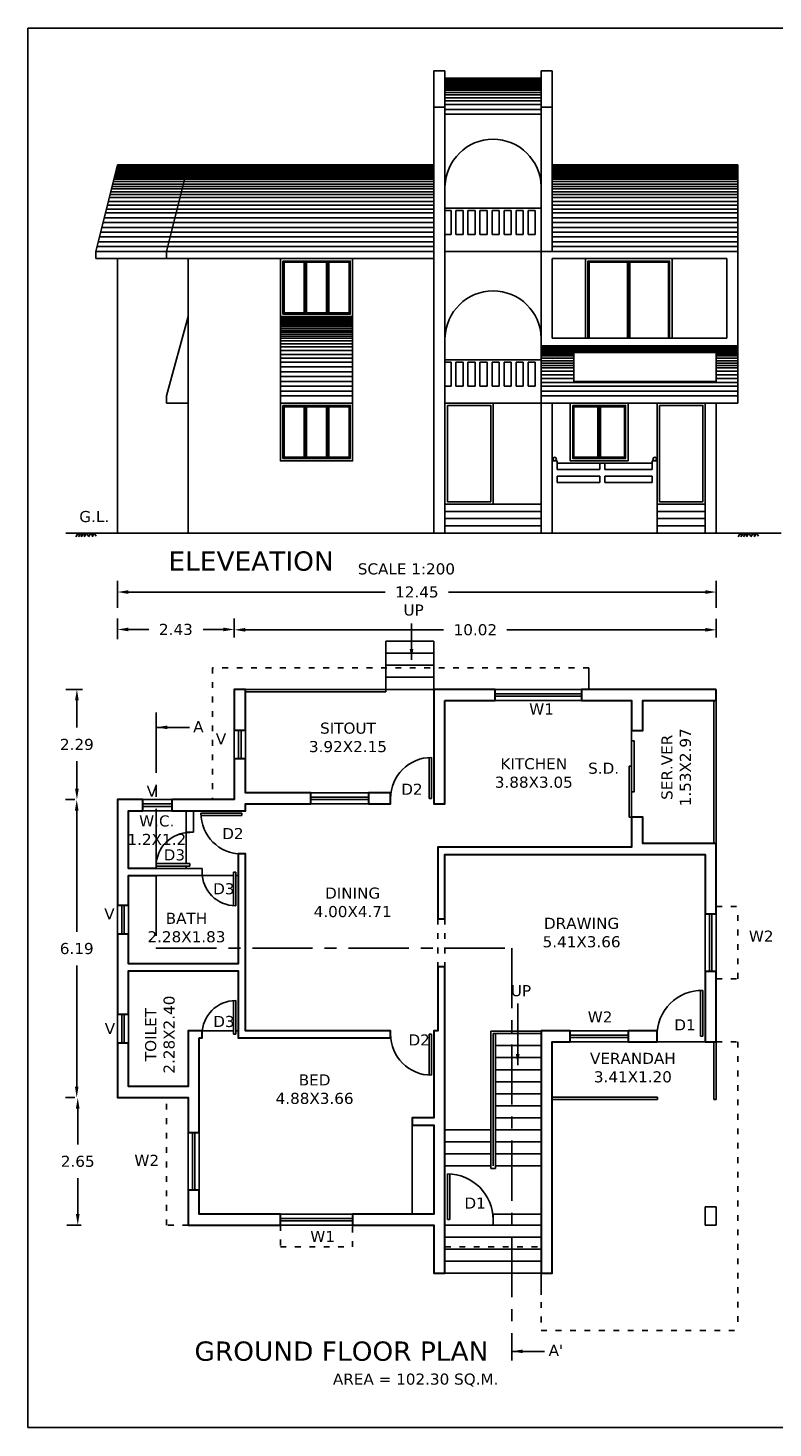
# Model space of a CAD drawing. Header units: metres. Extents: x 222 to 552, y 416 to 3628.
# Tile 1 of 5: x 496 to 512, y 416 to 445. Entities that reach past the tile are written whole.
import ezdxf

# ---------------------------------------------------------------- set-up
doc = ezdxf.new("R2010")
doc.units = ezdxf.units.M
doc.header["$MEASUREMENT"] = 0
doc.linetypes.add('ACAD_ISO03W100', pattern=[30, 12, -18])
doc.linetypes.add('CENTER', pattern=[2, 1.25, -0.25, 0.25, -0.25])
doc.styles.get("Standard").update_dxf_attribs({"font": 'verdana.ttf', "height": 0.23})
doc.dimstyles.get("Standard").update_dxf_attribs({"dimtxt": 0.23, "dimasz": 0.23, "dimexe": 0.23, "dimexo": 0.23, "dimgap": 0.23, "dimtad": 0, "dimtih": 1, "dimtoh": 1, "dimzin": 0, "dimdsep": 46, "dimtxsty": 'Standard', "dimcen": 0.23, "dimadec": 0, "dimazin": 0, "dimtfac": 1, "dimtofl": 0, "dimtmove": 0, "dimatfit": 3, "dimfxl": 0.18, "dimtolj": 1, "dimtzin": 0, "dimarcsym": 0})

# ---------------------------------------------------------------- blocks, each defined once
blk = doc.blocks.new('*D48')
at = {"color": 0, "lineweight": -2, "transparency": 16777216}
for p, q in [((500.527, 432.031), (500.527, 432.419)), ((500.757, 432.189), (504.878, 432.189)), ((510.317, 432.189), (506.195, 432.189)), ((510.547, 432.031), (510.547, 432.419))]:
    blk.add_line(p, q, dxfattribs=at)
at = {"color": 0, "transparency": 16777216}
for points in [[(500.757, 432.228), (500.757, 432.151), (500.527, 432.189)], [(510.317, 432.228), (510.317, 432.151), (510.547, 432.189)]]:
    blk.add_solid(points, dxfattribs=at)
at = {"layer": 'Defpoints', "color": 0, "transparency": 16777216}
for p in [(500.527, 432.189), (500.527, 431.801), (510.547, 431.801)]:
    blk.add_point(p, dxfattribs=at)
at = {"color": 0, "transparency": 16777216, "insert": (505.537, 432.189), "char_height": 0.23, "attachment_point": 5}
blk.add_mtext('\\A1;10.02', dxfattribs=at)
blk = doc.blocks.new('*D49')
at = {"color": 0, "lineweight": -2, "transparency": 16777216}
for p, q in [((498.097, 431.992), (498.097, 432.426)), ((498.327, 432.196), (498.747, 432.196)), ((500.297, 432.196), (499.876, 432.196)), ((500.527, 432.031), (500.527, 432.426))]:
    blk.add_line(p, q, dxfattribs=at)
at = {"color": 0, "transparency": 16777216}
for points in [[(498.327, 432.235), (498.327, 432.158), (498.097, 432.196)], [(500.297, 432.235), (500.297, 432.158), (500.527, 432.196)]]:
    blk.add_solid(points, dxfattribs=at)
at = {"layer": 'Defpoints', "color": 0, "transparency": 16777216}
for p in [(498.097, 432.196), (498.097, 431.762), (500.527, 431.801)]:
    blk.add_point(p, dxfattribs=at)
at = {"color": 0, "transparency": 16777216, "insert": (499.312, 432.196), "char_height": 0.23, "attachment_point": 5}
blk.add_mtext('\\A1;2.43', dxfattribs=at)
blk = doc.blocks.new('*D50')
at = {"color": 0, "lineweight": -2, "transparency": 16777216}
for p, q in [((497.368, 430.952), (497.024, 430.952)), ((497.254, 430.722), (497.254, 430.157)), ((497.254, 428.892), (497.254, 429.458)), ((497.214, 428.662), (497.024, 428.662))]:
    blk.add_line(p, q, dxfattribs=at)
at = {"color": 0, "transparency": 16777216}
for points in [[(497.216, 430.722), (497.293, 430.722), (497.254, 430.952)], [(497.216, 428.892), (497.293, 428.892), (497.254, 428.662)]]:
    blk.add_solid(points, dxfattribs=at)
at = {"layer": 'Defpoints', "color": 0, "transparency": 16777216}
for p in [(497.598, 430.952), (497.254, 428.662), (497.444, 428.662)]:
    blk.add_point(p, dxfattribs=at)
at = {"color": 0, "transparency": 16777216, "insert": (497.254, 429.807), "char_height": 0.23, "attachment_point": 5}
blk.add_mtext('\\A1;2.29', dxfattribs=at)
blk = doc.blocks.new('*D51')
at = {"color": 0, "lineweight": -2, "transparency": 16777216}
for p, q in [((497.214, 428.662), (497.021, 428.662)), ((497.251, 428.432), (497.251, 425.917)), ((497.251, 422.702), (497.251, 425.218)), ((497.214, 422.472), (497.021, 422.472))]:
    blk.add_line(p, q, dxfattribs=at)
at = {"color": 0, "transparency": 16777216}
for points in [[(497.213, 428.432), (497.289, 428.432), (497.251, 428.662)], [(497.213, 422.702), (497.289, 422.702), (497.251, 422.472)]]:
    blk.add_solid(points, dxfattribs=at)
at = {"layer": 'Defpoints', "color": 0, "transparency": 16777216}
for p in [(497.444, 428.662), (497.251, 422.472), (497.444, 422.472)]:
    blk.add_point(p, dxfattribs=at)
at = {"color": 0, "transparency": 16777216, "insert": (497.251, 425.567), "char_height": 0.23, "attachment_point": 5}
blk.add_mtext('\\A1;6.19', dxfattribs=at)
blk = doc.blocks.new('*D52')
at = {"color": 0, "lineweight": -2, "transparency": 16777216}
for p, q in [((497.214, 422.472), (497.042, 422.472)), ((497.272, 422.242), (497.272, 421.497)), ((497.272, 420.052), (497.272, 420.798)), ((497.342, 419.822), (497.042, 419.822))]:
    blk.add_line(p, q, dxfattribs=at)
at = {"color": 0, "transparency": 16777216}
for points in [[(497.234, 422.242), (497.31, 422.242), (497.272, 422.472)], [(497.234, 420.052), (497.31, 420.052), (497.272, 419.822)]]:
    blk.add_solid(points, dxfattribs=at)
at = {"layer": 'Defpoints', "color": 0, "transparency": 16777216}
for p in [(497.444, 422.472), (497.272, 419.822), (497.572, 419.822)]:
    blk.add_point(p, dxfattribs=at)
at = {"color": 0, "transparency": 16777216, "insert": (497.272, 421.147), "char_height": 0.23, "attachment_point": 5}
blk.add_mtext('\\A1;2.65', dxfattribs=at)
blk = doc.blocks.new('*D60')
at = {"color": 0, "lineweight": -2, "transparency": 16777216}
for p, q in [((498.097, 432.644), (498.097, 433.204)), ((510.547, 432.644), (510.547, 433.204)), ((498.327, 432.974), (503.664, 432.974)), ((510.317, 432.974), (504.979, 432.974))]:
    blk.add_line(p, q, dxfattribs=at)
at = {"color": 0, "transparency": 16777216}
for points in [[(498.327, 433.012), (498.327, 432.935), (498.097, 432.974)], [(510.317, 433.012), (510.317, 432.935), (510.547, 432.974)]]:
    blk.add_solid(points, dxfattribs=at)
at = {"layer": 'Defpoints', "color": 0, "transparency": 16777216}
for p in [(498.097, 432.974), (498.097, 432.414), (510.547, 432.414)]:
    blk.add_point(p, dxfattribs=at)
at = {"color": 0, "transparency": 16777216, "insert": (504.322, 432.974), "char_height": 0.23, "attachment_point": 5}
blk.add_mtext('\\A1;12.45', dxfattribs=at)

msp = doc.modelspace()

# ---------------------------------------------------------------- linework, layer by layer
for p, q in [((504.6765, 434.1991), (504.6765, 443.7991)), ((504.6765, 443.7991), (504.9065, 443.7991)), ((504.9065, 443.7991), (504.9065, 434.1991)), ((506.9065, 434.1991), (506.9065, 443.7991)), ((506.9065, 443.7991), (507.1365, 443.7991)), ((507.1365, 443.7991), (507.1365, 440.0491)), ((504.9065, 443.6491), (506.9065, 443.6491)), ((504.9065, 443.6391), (506.9065, 443.6391)), ((504.9065, 443.6291), (506.9065, 443.6291)), ((504.9065, 443.6191), (506.9065, 443.6191)), ((504.9065, 443.6091), (506.9065, 443.6091)), ((504.9065, 443.5991), (506.9065, 443.5991)), ((504.9065, 443.5891), (506.9065, 443.5891)), ((504.9065, 443.5691), (506.9065, 443.5691)), ((504.9065, 443.5491), (506.9065, 443.5491)), ((504.9065, 443.5291), (506.9065, 443.5291)), ((504.9065, 443.5091), (506.9065, 443.5091)), ((504.9065, 443.4891), (506.9065, 443.4891)), ((504.9065, 443.4591), (506.9065, 443.4591)), ((504.9065, 443.4291), (506.9065, 443.4291)), ((504.9065, 443.3991), (506.9065, 443.3991)), ((504.9065, 443.3491), (506.9065, 443.3491)), ((504.9065, 443.2991), (506.9065, 443.2991)), ((504.9065, 443.2391), (506.9065, 443.2391)), ((504.6765, 443.0491), (504.9065, 443.0491)), ((504.9065, 443.1791), (506.9065, 443.1791)), ((504.9065, 443.0991), (506.9065, 443.0991)), ((504.9065, 442.9991), (506.9065, 442.9991)), ((506.9065, 443.0491), (507.1365, 443.0491)), ((504.9065, 442.8991), (506.9065, 442.8991)), ((498.0965, 441.8491), (497.6465, 440.0491)), ((504.6765, 441.7491), (498.0715, 441.7491)), ((504.6765, 441.7691), (498.0765, 441.7691)), ((504.6765, 441.7891), (498.0815, 441.7891)), ((504.6765, 441.8091), (498.0865, 441.8091)), ((504.6765, 441.8291), (498.0915, 441.8291)), ((498.0965, 441.8491), (504.6765, 441.8491)), ((499.5665, 441.8491), (499.1165, 440.0491)), ((507.1365, 441.8491), (510.9965, 441.8491)), ((510.9965, 441.8291), (507.1365, 441.8291)), ((510.9965, 441.8091), (507.1365, 441.8091)), ((510.9965, 441.7891), (507.1365, 441.7891)), ((510.9965, 441.7691), (507.1365, 441.7691)), ((510.9965, 441.7491), (507.1365, 441.7491)), ((510.9965, 436.8991), (510.9965, 441.8491)), ((504.6765, 441.4991), (498.009, 441.4991)), ((504.6765, 441.5491), (498.0215, 441.5491)), ((504.6765, 441.5791), (498.029, 441.5791)), ((504.6765, 441.6091), (498.0365, 441.6091)), ((504.6765, 441.6391), (498.044, 441.6391)), ((504.6765, 441.6691), (498.0515, 441.6691)), ((504.6765, 441.6991), (498.059, 441.6991)), ((504.6765, 441.7291), (498.0665, 441.7291)), ((510.9965, 441.7291), (507.1365, 441.7291)), ((510.9965, 441.6991), (507.1365, 441.6991)), ((510.9965, 441.6691), (507.1365, 441.6691)), ((510.9965, 441.6391), (507.1365, 441.6391)), ((510.9965, 441.6091), (507.1365, 441.6091)), ((510.9965, 441.5791), (507.1365, 441.5791)), ((510.9965, 441.5491), (507.1365, 441.5491)), ((510.9965, 441.4991), (507.1365, 441.4991)), ((504.6765, 441.1691), (497.9265, 441.1691)), ((504.6765, 441.2291), (497.9415, 441.2291)), ((504.6765, 441.2891), (497.9565, 441.2891)), ((504.6765, 441.3491), (497.9715, 441.3491)), ((504.6765, 441.3991), (497.984, 441.3991)), ((504.6765, 441.4491), (497.9965, 441.4491)), ((510.9965, 441.4491), (507.1365, 441.4491)), ((510.9965, 441.3991), (507.1365, 441.3991)), ((510.9965, 441.3491), (507.1365, 441.3491)), ((510.9965, 441.2891), (507.1365, 441.2891)), ((510.9965, 441.2291), (507.1365, 441.2291)), ((510.9965, 441.1691), (507.1365, 441.1691)), ((504.6765, 440.9291), (497.8665, 440.9291)), ((504.6765, 441.0091), (497.8865, 441.0091)), ((504.6765, 441.0891), (497.9065, 441.0891)), ((504.9065, 440.9491), (506.9065, 440.9491)), ((505.0338, 440.8991), (505.0338, 440.3991)), ((505.1338, 440.8991), (505.2838, 440.8991)), ((505.1338, 440.8991), (505.1338, 440.3991)), ((505.2838, 440.8991), (505.2838, 440.3991)), ((505.3838, 440.8991), (505.5338, 440.8991)), ((505.3838, 440.8991), (505.3838, 440.3991)), ((505.5338, 440.8991), (505.5338, 440.3991)), ((505.6338, 440.8991), (505.7838, 440.8991)), ((505.6338, 440.8991), (505.6338, 440.3991)), ((505.7838, 440.8991), (505.7838, 440.3991)), ((505.8838, 440.8991), (506.0338, 440.8991)), ((505.8838, 440.8991), (505.8838, 440.3991)), ((506.0338, 440.8991), (506.0338, 440.3991)), ((506.1338, 440.8991), (506.2838, 440.8991)), ((506.1338, 440.8991), (506.1338, 440.3991)), ((506.2838, 440.8991), (506.2838, 440.3991)), ((506.3838, 440.8991), (506.5338, 440.8991)), ((506.3838, 440.8991), (506.3838, 440.3991)), ((506.5338, 440.8991), (506.5338, 440.3991)), ((506.6338, 440.8991), (506.7838, 440.8991)), ((506.6338, 440.8991), (506.6338, 440.3991)), ((510.9965, 441.0891), (507.1365, 441.0891)), ((510.9965, 441.0091), (507.1365, 441.0091)), ((510.9965, 440.9291), (507.1365, 440.9291)), ((504.6765, 440.6491), (497.7965, 440.6491)), ((504.6765, 440.7491), (497.8215, 440.7491)), ((504.6765, 440.8491), (497.8465, 440.8491)), ((510.9965, 440.8491), (507.1365, 440.8491)), ((510.9965, 440.7491), (507.1365, 440.7491)), ((510.9965, 440.6491), (507.1365, 440.6491)), ((504.6765, 440.3491), (497.7215, 440.3491)), ((504.6765, 440.4491), (497.7465, 440.4491)), ((504.6765, 440.5491), (497.7715, 440.5491)), ((505.2838, 440.3991), (505.1338, 440.3991)), ((505.5338, 440.3991), (505.3838, 440.3991)), ((505.7838, 440.3991), (505.6338, 440.3991)), ((506.0338, 440.3991), (505.8838, 440.3991)), ((506.2838, 440.3991), (506.1338, 440.3991)), ((506.5338, 440.3991), (506.3838, 440.3991)), ((506.7838, 440.3991), (506.6338, 440.3991)), ((510.9965, 440.5491), (507.1365, 440.5491)), ((510.9965, 440.4491), (507.1365, 440.4491)), ((510.9965, 440.3491), (507.1365, 440.3491)), ((498.0965, 440.0491), (497.6465, 440.0491)), ((497.6465, 439.8991), (497.6465, 440.0491)), ((504.6765, 440.1491), (497.6715, 440.1491)), ((504.6765, 440.2491), (497.6965, 440.2491)), ((498.0965, 440.0491), (499.1165, 440.0491)), ((504.6765, 440.0491), (498.0965, 440.0491)), ((499.1165, 440.0491), (499.1165, 439.8991)), ((504.6765, 440.0491), (499.1165, 440.0491)), ((506.9065, 440.0491), (504.9065, 440.0491)), ((507.1365, 440.0491), (506.9065, 440.0491)), ((510.9965, 440.2491), (507.1365, 440.2491)), ((510.9965, 440.1491), (507.1365, 440.1491)), ((510.9965, 440.0491), (507.1365, 440.0491)), ((510.9965, 440.0491), (507.1365, 440.0491)), ((498.0965, 439.8991), (497.6465, 439.8991)), ((498.0965, 439.8991), (498.0965, 437.7991)), ((498.0965, 439.8991), (499.1165, 439.8991)), ((504.6765, 439.8991), (498.0965, 439.8991)), ((499.5665, 439.8991), (499.5665, 437.7991)), ((501.4865, 439.8991), (501.4865, 435.6991)), ((502.9865, 439.8991), (502.9865, 435.6991)), ((510.7665, 439.8991), (507.1365, 439.8991)), ((507.1365, 439.8991), (507.1365, 438.2491)), ((510.7665, 438.2491), (510.7665, 439.8991)), ((499.5665, 438.6991), (499.1165, 437.0491)), ((501.4865, 438.6791), (502.9865, 438.6791)), ((501.4865, 438.6591), (502.9865, 438.6591)), ((501.4865, 438.6391), (502.9865, 438.6391)), ((501.4865, 438.6191), (502.9865, 438.6191)), ((501.4865, 438.5991), (502.9865, 438.5991)), ((501.4865, 438.5791), (502.9865, 438.5791)), ((501.4865, 438.5491), (502.9865, 438.5491)), ((501.4865, 438.5191), (502.9865, 438.5191)), ((501.4865, 438.4891), (502.9865, 438.4891)), ((501.4865, 438.4491), (502.9865, 438.4491)), ((501.4865, 438.4091), (502.9865, 438.4091)), ((501.4865, 438.3691), (502.9865, 438.3691)), ((501.4865, 438.3291), (502.9865, 438.3291)), ((501.4865, 438.2891), (502.9865, 438.2891)), ((501.4865, 438.2491), (502.9865, 438.2491)), ((501.4865, 438.1891), (502.9865, 438.1891)), ((501.4865, 438.1291), (502.9865, 438.1291)), ((501.4865, 438.0691), (502.9865, 438.0691)), ((501.4865, 437.9891), (502.9865, 437.9891)), ((510.9965, 438.0891), (506.9065, 438.0891)), ((510.9965, 438.0891), (506.9065, 438.0891)), ((510.9965, 438.0891), (506.9065, 438.0891)), ((510.9965, 438.0891), (506.9065, 438.0891)), ((510.9965, 438.0591), (506.9065, 438.0591)), ((510.9965, 438.0391), (506.9065, 438.0391)), ((510.9965, 438.0191), (506.9065, 438.0191)), ((510.9965, 437.9991), (506.9065, 437.9991)), ((510.9965, 437.9691), (506.9065, 437.9691)), ((507.1365, 438.2491), (510.7665, 438.2491)), ((498.0965, 437.7991), (498.0965, 434.1991)), ((499.5665, 437.7991), (499.5665, 434.1991)), ((501.4865, 437.9091), (502.9865, 437.9091)), ((501.4865, 437.8291), (502.9865, 437.8291)), ((501.4865, 437.7491), (502.9865, 437.7491)), ((504.9065, 437.7991), (504.9065, 437.7991)), ((504.9065, 436.8991), (504.9065, 437.7991)), ((504.9065, 437.7991), (506.9065, 437.7991)), ((504.9065, 437.6991), (504.9065, 437.2491)), ((505.0338, 437.7491), (505.0338, 437.2491)), ((505.1338, 437.7491), (505.2838, 437.7491)), ((505.1338, 437.7491), (505.1338, 437.2491)), ((505.2838, 437.7491), (505.2838, 437.2491)), ((505.3838, 437.7491), (505.3838, 437.2491)), ((505.3838, 437.7491), (505.5338, 437.7491)), ((505.5338, 437.7491), (505.5338, 437.2491)), ((505.6338, 437.7491), (505.6338, 437.2491)), ((505.6338, 437.7491), (505.7838, 437.7491)), ((505.7838, 437.7491), (505.7838, 437.2491)), ((505.8838, 437.7491), (505.8838, 437.2491)), ((505.8838, 437.7491), (506.0338, 437.7491)), ((506.0338, 437.7491), (506.0338, 437.2491)), ((506.1338, 437.7491), (506.1338, 437.2491)), ((506.1338, 437.7491), (506.2838, 437.7491)), ((506.2838, 437.7491), (506.2838, 437.2491)), ((506.3838, 437.7491), (506.3838, 437.2491)), ((506.3838, 437.7491), (506.5338, 437.7491)), ((506.5338, 437.7491), (506.5338, 437.2491)), ((506.6338, 437.7491), (506.6338, 437.2491)), ((506.6338, 437.7491), (506.7838, 437.7491)), ((506.7838, 437.7491), (506.7838, 437.2491)), ((507.5865, 437.9391), (506.9065, 437.9391)), ((507.5865, 437.9091), (506.9065, 437.9091)), ((507.5865, 437.8791), (506.9065, 437.8791)), ((507.5865, 437.8291), (506.9065, 437.8291)), ((506.9065, 437.7991), (506.9065, 436.8991)), ((507.5865, 437.7791), (506.9065, 437.7791)), ((507.5865, 437.7791), (506.9065, 437.7791)), ((506.9065, 437.7491), (506.9065, 436.9491)), ((507.5865, 437.7291), (506.9065, 437.7291)), ((506.9065, 437.2491), (506.9065, 437.6991)), ((507.5865, 437.6791), (506.9065, 437.6791)), ((507.1365, 437.7991), (507.1365, 437.7991)), ((510.5465, 437.9491), (507.5865, 437.9491)), ((507.5865, 437.9491), (507.5865, 437.3491)), ((510.5465, 437.3491), (510.5465, 437.9491)), ((510.9965, 437.9391), (510.5465, 437.9391)), ((510.9965, 437.9091), (510.5465, 437.9091)), ((510.9965, 437.8791), (510.5465, 437.8791)), ((510.9965, 437.8291), (510.5465, 437.8291)), ((510.9965, 437.7791), (510.5465, 437.7791)), ((510.9965, 437.7791), (510.5465, 437.7791)), ((510.9965, 437.7291), (510.5465, 437.7291)), ((510.9965, 437.6791), (510.5465, 437.6791)), ((501.4865, 437.6491), (502.9865, 437.6491)), ((501.4865, 437.5491), (502.9865, 437.5491)), ((501.4865, 437.4491), (502.9865, 437.4491)), ((507.5865, 437.6291), (506.9065, 437.6291)), ((507.5865, 437.5591), (506.9065, 437.5591)), ((507.5865, 437.5591), (506.9065, 437.5591)), ((507.5865, 437.4891), (506.9065, 437.4891)), ((507.5865, 437.4091), (506.9065, 437.4091)), ((510.9965, 437.6291), (510.5465, 437.6291)), ((510.9965, 437.5591), (510.5465, 437.5591)), ((510.9965, 437.5591), (510.5465, 437.5591)), ((510.9965, 437.4891), (510.5465, 437.4891)), ((510.9965, 437.4091), (510.5465, 437.4091)), ((501.4865, 437.3491), (502.9865, 437.3491)), ((501.4865, 437.2491), (502.9865, 437.2491)), ((501.4865, 437.1491), (502.9865, 437.1491)), ((505.2838, 437.2491), (505.1338, 437.2491)), ((505.5338, 437.2491), (505.3838, 437.2491)), ((505.7838, 437.2491), (505.6338, 437.2491)), ((506.0338, 437.2491), (505.8838, 437.2491)), ((506.2838, 437.2491), (506.1338, 437.2491)), ((506.5338, 437.2491), (506.3838, 437.2491)), ((506.7838, 437.2491), (506.6338, 437.2491)), ((510.9965, 437.3291), (506.9065, 437.3291)), ((510.9965, 437.2491), (506.9065, 437.2491)), ((510.9965, 437.1491), (506.9065, 437.1491)), ((510.5465, 437.3491), (507.5865, 437.3491)), ((499.1165, 437.0491), (499.1165, 436.8991)), ((499.5665, 436.8991), (499.1165, 436.8991)), ((501.4865, 437.0491), (502.9865, 437.0491)), ((501.4865, 436.8991), (502.9865, 436.8991)), ((506.9065, 436.8991), (504.9065, 436.8991)), ((510.9965, 437.0491), (506.9065, 437.0491)), ((510.9965, 436.8991), (506.9065, 436.8991)), ((507.1365, 436.8991), (507.1365, 434.1991)), ((510.3165, 434.7991), (510.3165, 436.8991)), ((510.5465, 434.1991), (510.5465, 436.8991)), ((507.1365, 435.6991), (507.2365, 435.6991)), ((507.2365, 435.6991), (507.2365, 435.5158)), ((507.2365, 435.6491), (508.1265, 435.6491)), ((509.2165, 435.6491), (507.2365, 435.6491)), ((507.5115, 435.6991), (508.7115, 435.6991)), ((508.1265, 435.5158), (508.1265, 435.6491)), ((508.2265, 435.6491), (509.2165, 435.6491)), ((508.2265, 435.5158), (508.2265, 435.6491)), ((509.2165, 435.6991), (509.2165, 435.5158)), ((509.2165, 435.6991), (509.3165, 435.6991)), ((509.3165, 435.6991), (509.3165, 435.2491)), ((507.2365, 435.5158), (508.1265, 435.5158)), ((507.2365, 435.3825), (508.1265, 435.3825)), ((507.2365, 435.3825), (507.2365, 435.2491)), ((508.1265, 435.2491), (508.1265, 435.3825)), ((508.2265, 435.5158), (509.2165, 435.5158)), ((508.2265, 435.2491), (508.2265, 435.3825)), ((508.2265, 435.3825), (509.2165, 435.3825)), ((509.2165, 435.3825), (509.2165, 435.2491)), ((507.2365, 435.2491), (508.1265, 435.2491)), ((508.2265, 435.2491), (509.2165, 435.2491)), ((504.9065, 434.7991), (506.9065, 434.7991)), ((504.9065, 434.7991), (506.9065, 434.7991)), ((510.3165, 434.7991), (509.3165, 434.7991)), ((509.3165, 434.7991), (509.3165, 434.1991)), ((510.3165, 434.7991), (510.3165, 434.1991)), ((504.9065, 434.6491), (506.9065, 434.6491)), ((504.9065, 434.6491), (506.9065, 434.6491)), ((504.9065, 434.6491), (506.9065, 434.6491)), ((504.9065, 434.4991), (506.9065, 434.4991)), ((509.3165, 434.6491), (510.3165, 434.6491)), ((509.3165, 434.4991), (510.3165, 434.4991)), ((497.0234, 434.1991), (511.8928, 434.1991)), ((497.2796, 434.1991), (497.2314, 434.1237)), ((497.2314, 434.1237), (497.2796, 434.1991)), ((497.2796, 434.1991), (497.3208, 434.134)), ((497.3358, 434.1991), (497.2877, 434.1237)), ((497.2877, 434.1237), (497.3358, 434.1991)), ((497.3358, 434.1991), (497.3771, 434.134)), ((497.3907, 434.1991), (497.3426, 434.1237)), ((497.3426, 434.1237), (497.3907, 434.1991)), ((497.3907, 434.1991), (497.432, 434.134)), ((497.4564, 434.1991), (497.4083, 434.1237)), ((497.4083, 434.1237), (497.4564, 434.1991)), ((497.4564, 434.1991), (497.4977, 434.134)), ((497.5452, 434.1991), (497.497, 434.1237)), ((497.497, 434.1237), (497.5452, 434.1991)), ((497.5452, 434.1991), (497.5864, 434.134)), ((497.6168, 434.1991), (497.5687, 434.1237)), ((497.5687, 434.1237), (497.6168, 434.1991)), ((497.6168, 434.1991), (497.6581, 434.134)), ((504.9065, 434.1991), (504.6765, 434.1991)), ((504.9065, 434.3491), (506.9065, 434.3491)), ((507.1365, 434.1991), (506.9065, 434.1991)), ((509.3165, 434.3491), (510.3165, 434.3491)), ((511.0458, 434.1991), (510.9977, 434.1237)), ((510.9977, 434.1237), (511.0458, 434.1991)), ((511.0458, 434.1991), (511.0871, 434.134)), ((511.1021, 434.1991), (511.054, 434.1237)), ((511.054, 434.1237), (511.1021, 434.1991)), ((511.1021, 434.1991), (511.1433, 434.134)), ((511.157, 434.1991), (511.1088, 434.1237)), ((511.1088, 434.1237), (511.157, 434.1991)), ((511.157, 434.1991), (511.1982, 434.134)), ((511.2227, 434.1991), (511.1745, 434.1237)), ((511.1745, 434.1237), (511.2227, 434.1991)), ((511.2227, 434.1991), (511.2639, 434.134)), ((511.3114, 434.1991), (511.2633, 434.1237)), ((511.2633, 434.1237), (511.3114, 434.1991)), ((511.3114, 434.1991), (511.3527, 434.134)), ((511.3831, 434.1991), (511.3349, 434.1237)), ((511.3349, 434.1237), (511.3831, 434.1991)), ((511.3831, 434.1991), (511.4243, 434.134)), ((503.6765, 430.9523), (503.6765, 431.9523)), ((503.6765, 431.9523), (504.6765, 431.9523)), ((504.6765, 431.9523), (504.6765, 430.9523)), ((503.6765, 431.7023), (504.6765, 431.7023)), ((503.6765, 431.4523), (504.6765, 431.4523)), ((507.8965, 430.9523), (507.8965, 431.4023)), ((503.6765, 431.2023), (504.6765, 431.2023)), ((500.5265, 430.9523), (504.6765, 430.9523)), ((500.5265, 430.9523), (500.5265, 428.6623)), ((500.7565, 430.9523), (500.7565, 428.8023)), ((500.7565, 430.9023), (503.6765, 430.9023)), ((504.6765, 430.9523), (503.6765, 430.9523)), ((503.6765, 430.9523), (504.6765, 430.9523)), ((503.6765, 430.9523), (503.6765, 430.9023)), ((510.5465, 430.9523), (504.6765, 430.9523)), ((504.6765, 430.9523), (504.6765, 428.8023)), ((508.7865, 430.7223), (504.9065, 430.7223)), ((504.9065, 430.7223), (504.9065, 428.5723)), ((505.9465, 430.7223), (505.9465, 430.9523)), ((505.9465, 430.8623), (507.7465, 430.8623)), ((505.9465, 430.8123), (507.7465, 430.8123)), ((507.7465, 430.7223), (507.7465, 430.9523)), ((507.7465, 430.9523), (507.8965, 430.9523)), ((508.7865, 430.7223), (508.7865, 427.6723)), ((510.5465, 430.7223), (509.0165, 430.7223)), ((509.0165, 430.7223), (509.0165, 430.0973)), ((510.4965, 427.7523), (510.4965, 430.7223)), ((510.5465, 422.4323), (510.5465, 430.9523)), ((500.7565, 430.1073), (500.5265, 430.1073)), ((500.6165, 429.5073), (500.6165, 430.1073)), ((500.6665, 429.5073), (500.6665, 430.1073)), ((508.7865, 430.0973), (509.0165, 430.0973)), ((504.5765, 429.5358), (504.5765, 428.8023)), ((504.6265, 429.5373), (504.6265, 428.8023)), ((500.7565, 429.5073), (500.5265, 429.5073)), ((508.7365, 429.3576), (508.7365, 428.2973)), ((508.7865, 429.3576), (508.7365, 429.3576)), ((498.0965, 428.6623), (500.5265, 428.6623)), ((498.0965, 428.6623), (498.0965, 422.4723)), ((498.6265, 428.4323), (498.6265, 428.6623)), ((499.2265, 428.4323), (499.2265, 428.6623)), ((500.7565, 428.8023), (503.7765, 428.8023)), ((502.1165, 428.8023), (502.1165, 428.5723)), ((502.1165, 428.7123), (503.3165, 428.7123)), ((502.1165, 428.6623), (503.3165, 428.6623)), ((503.3165, 428.8023), (503.3165, 428.5723)), ((503.7765, 428.8023), (503.7765, 428.5723)), ((504.5765, 428.8023), (504.5765, 428.6873)), ((504.5765, 428.6873), (504.6265, 428.6873)), ((504.6265, 428.8023), (504.6265, 428.6873)), ((504.6765, 428.8023), (504.6765, 428.5723)), ((500.6065, 428.4323), (498.3265, 428.4323)), ((498.3265, 428.4323), (498.3265, 427.2323)), ((499.5265, 428.4323), (498.3265, 428.4323)), ((498.3265, 428.4323), (498.9265, 428.4323)), ((499.2265, 428.5723), (498.6265, 428.5723)), ((499.2265, 428.5223), (498.6265, 428.5223)), ((499.5265, 428.4323), (499.5265, 427.3323)), ((499.6765, 428.4323), (499.6765, 427.9823)), ((500.6065, 428.3823), (499.8315, 428.3823)), ((500.6065, 428.4323), (500.7565, 428.4323)), ((500.6065, 428.3823), (500.6815, 428.3823)), ((500.6815, 428.3823), (500.6815, 428.3323)), ((500.7565, 428.5723), (503.7765, 428.5723)), ((500.7565, 428.5723), (500.7565, 428.4323)), ((504.6765, 428.5723), (504.7565, 428.5723)), ((504.9065, 428.5723), (504.7565, 428.5723)), ((500.6065, 428.3323), (499.833, 428.3323)), ((500.6065, 428.3323), (500.6815, 428.3323)), ((508.7365, 428.2973), (509.0165, 428.2973)), ((509.0165, 428.2973), (509.0165, 427.7523)), ((499.6765, 427.9823), (499.5265, 427.9823)), ((500.6065, 425.2523), (500.6065, 427.5323)), ((500.6065, 427.5323), (500.7565, 427.5323)), ((500.7565, 423.8623), (500.7565, 427.5323)), ((504.7565, 427.6723), (504.7565, 426.188)), ((504.9065, 427.6723), (504.7565, 427.6723)), ((508.7865, 427.6723), (504.9065, 427.6723)), ((504.9065, 427.5223), (504.9065, 426.188)), ((510.3165, 427.5223), (504.9065, 427.5223)), ((510.5465, 427.7523), (509.0165, 427.7523)), ((510.3165, 423.8623), (510.3165, 427.5223)), ((510.3165, 423.6323), (510.3165, 427.5223)), ((499.8565, 427.2323), (498.3265, 427.2323)), ((499.6015, 427.2823), (498.9015, 427.2823)), ((499.6015, 427.3323), (498.9033, 427.3323)), ((499.5265, 427.2823), (499.5265, 427.2323)), ((499.6765, 427.2323), (499.5265, 427.2323)), ((499.6015, 427.3323), (499.6015, 427.2823)), ((499.8565, 427.2323), (499.8565, 427.0823)), ((500.6065, 427.2323), (500.6065, 427.0823)), ((500.5065, 427.0823), (498.3265, 427.0823)), ((498.3265, 427.0823), (498.3265, 425.2523)), ((500.5065, 426.4591), (500.5065, 427.1573)), ((500.5065, 427.1573), (500.5565, 427.1573)), ((500.5565, 426.4573), (500.5565, 427.1573)), ((500.6065, 427.0823), (500.5565, 427.0823)), ((498.3265, 426.4673), (498.0965, 426.4673)), ((498.1865, 426.4673), (498.1865, 425.8673)), ((498.2365, 426.4673), (498.2365, 425.8673)), ((510.5465, 426.2923), (510.5465, 426.4423)), ((504.9065, 426.188), (504.7565, 426.188)), ((510.3165, 426.2923), (510.5465, 426.2923)), ((510.4065, 425.0923), (510.4065, 426.2923)), ((510.4565, 425.0923), (510.4565, 426.2923)), ((498.3265, 425.8673), (498.0965, 425.8673)), ((500.6065, 425.2523), (498.3265, 425.2523)), ((504.7565, 425.188), (504.7565, 423.8623)), ((504.9065, 425.188), (504.7565, 425.188)), ((504.9065, 425.188), (504.9065, 418.8223)), ((500.6065, 425.1023), (498.3265, 425.1023)), ((498.3265, 425.1023), (498.3265, 422.7023)), ((500.6065, 423.8623), (500.6065, 425.1023)), ((510.3165, 425.0923), (510.5465, 425.0923)), ((510.5465, 425.0923), (510.5465, 424.9423)), ((510.2165, 423.8623), (510.2165, 424.696)), ((510.2665, 423.8623), (510.2665, 424.6973)), ((500.5065, 423.8623), (500.5065, 424.4855)), ((500.5565, 423.8623), (500.5565, 424.4873)), ((498.3265, 424.2023), (498.0965, 424.2023)), ((498.1865, 424.2023), (498.1865, 423.6023)), ((498.2365, 424.2023), (498.2365, 423.6023)), ((499.5665, 423.8623), (500.5065, 423.8623)), ((499.5665, 423.8623), (499.5665, 422.7023)), ((499.8565, 423.8623), (499.8565, 423.7123)), ((500.5065, 423.8623), (500.5065, 423.7873)), ((500.5565, 423.7873), (500.5065, 423.7873)), ((500.5565, 423.8623), (500.6065, 423.8623)), ((500.5565, 423.8623), (500.5565, 423.7873)), ((500.6065, 423.8623), (500.6065, 423.7123)), ((500.7565, 423.8623), (503.7765, 423.8623)), ((503.7765, 423.8623), (500.7565, 423.8623)), ((503.7765, 423.7123), (503.7765, 423.8623)), ((504.5765, 423.7123), (504.5765, 423.7873)), ((504.6265, 423.7873), (504.5765, 423.7873)), ((504.6265, 423.7123), (504.6265, 423.7873)), ((504.6765, 423.8623), (504.7565, 423.8623)), ((504.7565, 423.8623), (504.6765, 423.8623)), ((504.6765, 423.7123), (504.6765, 423.8623)), ((505.8565, 421.0023), (505.8565, 423.8523)), ((505.8565, 423.8523), (506.9065, 423.8523)), ((505.9065, 421.0523), (505.9065, 423.8023)), ((505.9065, 423.8023), (506.9065, 423.8023)), ((505.9565, 421.0023), (505.9565, 423.8023)), ((506.9065, 423.7123), (506.9065, 423.8623)), ((506.9065, 423.8623), (509.3165, 423.8623)), ((507.5115, 423.8623), (507.5115, 423.6323)), ((507.5115, 423.7723), (508.7115, 423.7723)), ((507.5115, 423.7723), (508.7115, 423.7723)), ((507.5115, 423.7223), (508.7115, 423.7223)), ((508.7115, 423.8623), (508.7115, 423.6323)), ((509.3165, 423.8623), (509.3165, 423.6323)), ((510.2165, 423.8623), (510.2165, 423.7473)), ((510.2665, 423.7473), (510.2165, 423.7473)), ((510.2665, 423.8623), (510.2665, 423.7473)), ((510.3165, 423.8623), (510.3165, 423.6323)), ((498.3265, 423.6023), (498.0965, 423.6023)), ((499.7965, 423.7123), (499.8565, 423.7123)), ((499.7965, 423.7123), (499.7965, 420.0523)), ((500.6065, 423.7123), (503.7765, 423.7123)), ((504.5765, 423.7123), (504.5765, 422.9388)), ((504.6265, 423.7123), (504.6265, 422.9373)), ((504.6765, 423.7123), (504.6765, 422.0523)), ((505.9565, 423.5523), (506.9065, 423.5523)), ((506.9065, 423.7123), (506.9065, 418.8223)), ((507.1365, 423.6323), (507.1365, 418.8223)), ((507.1365, 423.6323), (510.5465, 423.6323)), ((510.4965, 423.6323), (510.4965, 422.4323)), ((505.9565, 423.3023), (506.9065, 423.3023)), ((504.6765, 422.0523), (504.6765, 423.0523)), ((505.9565, 423.0523), (506.9065, 423.0523)), ((499.5665, 422.7023), (498.3265, 422.7023)), ((505.9565, 422.8023), (506.9065, 422.8023)), ((505.9565, 422.5523), (506.9065, 422.5523)), ((499.5665, 422.4723), (498.0965, 422.4723)), ((499.5665, 422.4723), (499.5665, 419.8223)), ((505.9565, 422.3023), (506.9065, 422.3023)), ((509.3227, 422.4823), (507.1365, 422.4823)), ((509.3227, 422.4323), (507.1365, 422.4323)), ((509.3227, 422.4823), (509.3227, 422.4323)), ((510.5465, 422.4323), (510.4965, 422.4323)), ((504.6765, 422.0523), (504.2265, 422.0523)), ((504.2265, 422.0523), (504.2265, 420.0523)), ((505.9565, 422.0523), (506.9065, 422.0523)), ((499.5665, 421.7473), (499.7965, 421.7473)), ((499.6565, 421.7473), (499.6565, 420.5473)), ((499.7065, 421.7473), (499.7065, 420.5473)), ((504.6765, 421.9023), (504.2265, 421.9023)), ((504.6765, 421.9023), (504.6765, 420.0523)), ((504.6765, 420.0523), (504.6765, 421.9023)), ((504.6765, 420.0523), (504.6765, 421.9023)), ((504.9065, 421.8023), (505.8565, 421.8023)), ((505.9565, 421.8023), (506.9065, 421.8023)), ((504.9065, 421.5523), (505.8565, 421.5523)), ((505.9565, 421.5523), (506.9065, 421.5523)), ((504.9065, 421.3023), (505.8565, 421.3023)), ((505.9565, 421.3023), (506.9065, 421.3023)), ((504.9065, 421.0523), (505.8565, 421.0523)), ((504.9565, 420.8873), (504.9565, 419.9373)), ((505.0065, 420.886), (505.0065, 419.9373)), ((505.8565, 421.0023), (505.9565, 421.0023)), ((505.9565, 421.0523), (506.9065, 421.0523)), ((499.5665, 420.5473), (499.7965, 420.5473)), ((499.7965, 420.0523), (504.6765, 420.0523)), ((501.4865, 420.0523), (501.4865, 419.8223)), ((501.4865, 419.9623), (502.9865, 419.9623)), ((501.6365, 419.9623), (502.8365, 419.9623)), ((502.9865, 420.0523), (502.9865, 419.8223)), ((504.9565, 419.9373), (505.0065, 419.9373)), ((505.9065, 420.0523), (506.9065, 420.0523)), ((505.9065, 420.0523), (505.9065, 419.8223)), ((510.3165, 419.8223), (510.3165, 420.2023)), ((510.3165, 420.2023), (510.5465, 420.2023)), ((510.5465, 419.8223), (510.5465, 420.2023)), ((499.5665, 419.8223), (504.6765, 419.8223)), ((501.4865, 419.9123), (502.9865, 419.9123)), ((501.6365, 419.8223), (501.4865, 419.8223)), ((504.6765, 419.8223), (504.6765, 418.8223)), ((504.9065, 419.8223), (506.2926, 419.8223)), ((504.9065, 419.8223), (506.9065, 419.8223)), ((510.3165, 419.8223), (510.5465, 419.8223)), ((504.9065, 419.5723), (506.9065, 419.5723)), ((504.9065, 419.3223), (506.9065, 419.3223)), ((504.9065, 419.0723), (506.9065, 419.0723)), ((504.6765, 418.8223), (504.9065, 418.8223)), ((504.9065, 418.8223), (506.9065, 418.8223)), ((506.9065, 418.8223), (507.1365, 418.8223)), ((506.9065, 418.8223), (506.9065, 418.3723))]:
    msp.add_line(p, q)
at = {"color": 0}
for p, q in [((505.0338, 440.8991), (504.9065, 440.8991)), ((506.7838, 440.8991), (506.7838, 440.3991)), ((505.0338, 440.3991), (504.9065, 440.3991)), ((505.0338, 437.7491), (504.9065, 437.7491)), ((505.0338, 437.2491), (504.9065, 437.2491))]:
    msp.add_line(p, q, dxfattribs=at)
at = {"linetype": 'ACAD_ISO03W100', "ltscale": 0.01}
for p, q in [((500.0765, 431.4023), (500.0765, 428.6623)), ((507.8965, 431.4023), (500.0765, 431.4023)), ((510.5465, 426.4423), (510.9965, 426.4423)), ((510.9965, 424.9423), (510.9965, 426.4423)), ((504.7565, 426.188), (504.7565, 425.188)), ((504.9065, 426.188), (504.9065, 425.188)), ((510.5465, 424.9423), (510.9965, 424.9423)), ((510.5465, 423.6323), (510.9965, 423.6323)), ((510.9965, 423.6323), (510.9965, 417.6323)), ((499.1165, 419.8223), (499.1165, 422.4723)), ((499.5665, 419.8223), (499.1165, 419.8223)), ((501.4865, 419.8223), (501.4865, 419.3723)), ((502.9865, 419.3723), (502.9865, 419.8223)), ((501.4865, 419.3723), (502.9865, 419.3723)), ((504.9065, 419.3723), (506.9065, 419.3723)), ((506.9065, 418.8223), (506.9065, 417.6323)), ((506.9065, 417.6323), (510.9965, 417.6323))]:
    msp.add_line(p, q, dxfattribs=at)
at = {"color": 1, "linetype": 'CENTER'}
for p, q in [((498.9037, 430.471), (498.9037, 427.2323)), ((498.9037, 427.0823), (498.9037, 425.5778)), ((498.9037, 425.5778), (506.2926, 425.5778)), ((506.2926, 425.5778), (506.2926, 417.0141))]:
    msp.add_line(p, q, dxfattribs=at)
for points in [[(496.2376, 444.6902), (545.1652, 444.6902), (545.1652, 415.6089), (496.2376, 415.62)], [(496.2376, 444.6902), (551.8452, 444.6902), (551.8452, 415.6221), (496.2376, 415.6221)], [(501.4865, 439.8991), (502.9865, 439.8991), (502.9865, 438.6991), (501.4865, 438.6991)], [(501.5365, 439.8491), (502.9365, 439.8491), (502.9365, 438.7491), (501.5365, 438.7491)], [(501.9782, 439.8241), (501.5615, 439.8241), (501.5615, 438.7741), (501.9782, 438.7741)], [(502.0032, 439.8491), (502.4698, 439.8491), (502.4698, 438.7491), (502.0032, 438.7491)], [(502.0282, 439.8241), (502.4448, 439.8241), (502.4448, 438.7741), (502.0282, 438.7741)], [(502.4698, 439.8491), (502.9365, 439.8491), (502.9365, 438.7491), (502.4698, 438.7491)], [(502.4948, 439.8241), (502.9115, 439.8241), (502.9115, 438.7741), (502.4948, 438.7741)], [(501.4865, 436.8991), (502.9865, 436.8991), (502.9865, 435.6991), (501.4865, 435.6991)], [(501.5365, 436.8491), (502.9365, 436.8491), (502.9365, 435.7491), (501.5365, 435.7491)], [(501.5365, 436.8491), (502.0032, 436.8491), (502.0032, 435.7491), (501.5365, 435.7491)], [(501.5615, 436.8241), (501.9782, 436.8241), (501.9782, 435.7741), (501.5615, 435.7741)], [(502.0032, 436.8491), (502.4698, 436.8491), (502.4698, 435.7491), (502.0032, 435.7491)], [(502.0282, 436.8241), (502.4448, 436.8241), (502.4448, 435.7741), (502.0282, 435.7741)], [(502.4698, 436.8491), (502.9365, 436.8491), (502.9365, 435.7491), (502.4698, 435.7491)], [(502.4948, 436.8241), (502.9115, 436.8241), (502.9115, 435.7741), (502.4948, 435.7741)], [(504.9065, 436.8991), (505.9065, 436.8991), (505.9065, 434.7991), (504.9065, 434.7991)], [(504.9565, 436.8491), (505.8565, 436.8491), (505.8565, 434.8491), (504.9565, 434.8491)], [(507.5115, 436.8991), (508.7115, 436.8991), (508.7115, 435.6991), (507.5115, 435.6991)], [(507.5615, 436.8491), (508.6615, 436.8491), (508.6615, 435.7491), (507.5615, 435.7491)], [(507.5615, 436.8491), (508.1115, 436.8491), (508.1115, 435.7491), (507.5615, 435.7491)], [(507.5865, 436.8241), (508.0865, 436.8241), (508.0865, 435.7741), (507.5865, 435.7741)], [(508.6365, 436.8241), (508.1365, 436.8241), (508.1365, 435.7741), (508.6365, 435.7741)], [(509.3165, 436.8991), (510.3165, 436.8991), (510.3165, 434.7991), (509.3165, 434.7991)], [(509.3665, 436.8491), (510.2665, 436.8491), (510.2665, 434.8491), (509.3665, 434.8491)], [(508.7865, 429.8837), (508.8365, 429.8837), (508.8365, 428.8234), (508.7865, 428.8234)]]:
    msp.add_lwpolyline(points, close=True)
for points in [[(507.8265, 438.2491), (507.8265, 439.8991), (509.6265, 439.8991), (509.6265, 438.2491)], [(507.8765, 438.2491), (507.8765, 439.8491), (509.5765, 439.8491), (509.5765, 438.2491)], [(507.8765, 438.2491), (507.8765, 439.8491), (508.7265, 439.8491), (508.7265, 438.2491)], [(507.9015, 438.2491), (507.9015, 439.8241), (508.7015, 439.8241), (508.7015, 438.2491)], [(509.5515, 438.2491), (509.5515, 439.8241), (508.7515, 439.8241), (508.7515, 438.2491)]]:
    msp.add_lwpolyline(points)
at = {"lineweight": 30}
for points in [[(500.7565, 430.9523), (500.5265, 430.9523), (500.5265, 430.1073), (500.7565, 430.1073)], [(504.9065, 430.7223), (505.9465, 430.7223), (505.9465, 430.9523), (504.6765, 430.9523), (504.6765, 428.8023), (504.6765, 428.5723), (504.7565, 428.5723), (504.9065, 428.5723)], [(510.5465, 430.9523), (507.7465, 430.9523), (507.7465, 430.7223), (508.7865, 430.7223), (508.7865, 430.0973), (509.0165, 430.0973), (509.0165, 430.7223), (510.5465, 430.7223)], [(502.1165, 428.8023), (500.7565, 428.8023), (500.7565, 429.5073), (500.5265, 429.5073), (500.5265, 428.6623), (499.2265, 428.6623), (499.2265, 428.4323), (499.5265, 428.4323), (500.6065, 428.4323), (500.7565, 428.4323), (500.7565, 428.5723), (502.1165, 428.5723)], [(503.7765, 428.8023), (503.3165, 428.8023), (503.3165, 428.5723), (503.7765, 428.5723)], [(510.5465, 427.7523), (509.0165, 427.7523), (509.0165, 428.2973), (508.7865, 428.2973), (508.7865, 427.6723), (504.9065, 427.6723), (504.7565, 427.6723), (504.7565, 426.188), (504.9065, 426.188), (504.9065, 427.5223), (510.3165, 427.5223), (510.3165, 426.2923), (510.5465, 426.2923), (510.5465, 426.4423)], [(504.9065, 425.188), (504.7565, 425.188), (504.7565, 423.8623), (504.6765, 423.8623), (504.6765, 423.7123), (504.6765, 422.0523), (504.2265, 422.0523), (504.2265, 421.9023), (504.6765, 421.9023), (504.6765, 420.0523), (502.9865, 420.0523), (502.9865, 419.8223), (504.6765, 419.8223), (504.6765, 418.8223), (504.9065, 418.8223)], [(510.5465, 425.0923), (510.3165, 425.0923), (510.3165, 423.6323), (510.5465, 423.6323)], [(499.7965, 423.7123), (499.8565, 423.7123), (499.8565, 423.8623), (499.5665, 423.8623), (499.5665, 422.7023), (498.3265, 422.7023), (498.3265, 423.6023), (498.0965, 423.6023), (498.0965, 422.4723), (499.5665, 422.4723), (499.5665, 421.7473), (499.7965, 421.7473)], [(507.5115, 423.8623), (506.9065, 423.8623), (506.9065, 423.7123), (506.9065, 418.8223), (507.1365, 418.8223), (507.1365, 423.6323), (507.5115, 423.6323)], [(509.3165, 423.8623), (508.7115, 423.8623), (508.7115, 423.6323), (509.3165, 423.6323)], [(501.4865, 420.0523), (499.7965, 420.0523), (499.7965, 420.5473), (499.5665, 420.5473), (499.5665, 419.8223), (501.4865, 419.8223)]]:
    msp.add_lwpolyline(points, close=True, dxfattribs=at)
for points in [[(498.9037, 427.2323), (498.3265, 427.2323), (498.3265, 428.4323), (498.6265, 428.4323), (498.6265, 428.6623), (498.0965, 428.6623), (498.0965, 426.4673), (498.3265, 426.4673), (498.3265, 427.0823), (498.9037, 427.0823)], [(500.7565, 425.5778), (500.7565, 427.5323), (500.6065, 427.5323), (500.6065, 425.5778)], [(500.6065, 425.5778), (500.6065, 425.5778), (500.6065, 425.2523), (498.3265, 425.2523), (498.3265, 425.8673), (498.0965, 425.8673), (498.0965, 424.2023), (498.3265, 424.2023), (498.3265, 425.1023), (500.6065, 425.1023), (500.6065, 423.8623), (500.6065, 423.7123), (503.7765, 423.7123), (503.7765, 423.8623), (500.7565, 423.8623), (500.7565, 425.5778)]]:
    msp.add_lwpolyline(points, dxfattribs=at)
for centre in [(507.1865, 435.7366), (509.2665, 435.7366)]:
    msp.add_circle(centre, 0.0375)
for centre, radius, start, end in [((505.9065, 441.3781), 1.0002, 1.20778, 178.79222), ((505.9065, 438.2281), 1.0002, 1.20778, 178.79222), ((504.6265, 428.6873), 0.85, 90, 180), ((500.6815, 428.3823), 0.85, 180, 270), ((499.6061, 427.2777), 0.7046, 90.37354, 179.62646), ((500.5565, 427.1573), 0.7, 180, 270), ((510.244, 423.7698), 0.9278, 88.61032, 181.38968), ((500.5565, 423.7873), 0.7, 90, 180), ((504.6265, 423.7873), 0.85, 180, 270), ((504.9565, 419.9373), 0.95, 0, 90)]:
    msp.add_arc(centre, radius, start, end)

# ---------------------------------------------------------------- texts
for s, insert, char_height, width, attachment_point in [('G.L.', (497.3046, 434.6575), 0.23, 0.657881, 1), ('SCALE 1:200', (503.0937, 433.5702), 0.23, 2.257497, 1), ('UP', (504.2541, 432.7157), 0.23, 1.109845, 2), ('W1', (506.6565, 430.6597), 0.23, 0.282826, 1), ('A', (499.6721, 430.2919), 0.23, 0.458898, 1), ('SITOUT \\P3.92X2.15', (502.8889, 430.2621), 0.23, 2.878337, 2), ('V', (500.1421, 430.0373), 0.23, 0.282826, 1), ('KITCHEN\\P3.88X3.05', (506.7524, 429.5222), 0.23, 1.696479, 2), ('S.D.', (508.5256, 429.4295), 0.23, 0.608932, 3), ('V', (498.7034, 428.9532), 0.23, 0.282826, 1), ('D2', (503.9978, 428.9925), 0.23, 0.282826, 1), ('W.C.\\P1.2X1.2', (498.9157, 428.3342), 0.23, 0.923296, 2), ('D2', (500.2757, 428.0714), 0.23, 0.282826, 1), ('D3', (499.059, 427.6298), 0.23, 0.282826, 1), ('D3', (500.087, 426.9251), 0.23, 0.282826, 1), ('DINING\\P4.00X4.71', (502.9868, 426.8353), 0.23, 2.480065, 2), ('V', (497.8223, 426.4044), 0.23, 0.282826, 1), ('BATH\\P2.28X1.83', (499.5315, 426.3116), 0.23, 1.859786, 2), ('DRAWING \\P5.41X3.66', (507.7459, 426.2077), 0.23, 1.980455, 2), ('W2', (511.2236, 425.9412), 0.23, 0.282826, 1), ('UP', (506.4862, 424.8088), 0.23, 0.443123, 2), ('V', (497.8334, 424.0206), 0.23, 0.282826, 1), ('D3', (500.0889, 424.1688), 0.23, 0.282826, 1), ('W2', (507.8736, 424.2625), 0.23, 0.282826, 1), ('D1', (509.6733, 424.0981), 0.23, 0.282826, 1), ('D2', (504.1472, 423.785), 0.23, 0.282826, 1), ('VERANDAH\\P3.41X1.20', (508.8121, 423.4023), 0.23, 2.957421, 2), ('BED \\P4.88X3.66', (502.196, 422.9545), 0.23, 3.651964, 2), ('W2', (498.9626, 421.2837), 0.23, 0.282826, 3), ('D1', (505.3105, 420.3956), 0.23, 0.282826, 1), ('W1', (502.1062, 419.7022), 0.23, 0.282826, 1), ('{\\H1.333x;GROUND FLOOR PLAN\\P}                      {\\H0.7667x;\\C256;AREA = 102.30 SQ.M.}', (499.6986, 417.4062), 0.3, 6.819119, 1), ("A'", (507.061, 417.3368), 0.23, 0.458898, 1)]:
    msp.add_mtext(s, dxfattribs=dict(insert=insert, char_height=char_height, width=width, attachment_point=attachment_point))
at = {"color": 1, "insert": (499.1572, 433.8184), "char_height": 0.4, "width": 7.204014, "attachment_point": 1}
msp.add_mtext('{\\C256;ELEVEATION}', dxfattribs=at)
at = {"char_height": 0.23, "attachment_point": 2, "rotation": 90}
for s, insert, width in [('SER.VER\\P1.53X2.97', (509.4044, 429.333), 2.008927), ('TOILET\\P2.28X2.40', (498.6726, 423.7801), 1.522359)]:
    msp.add_mtext(s, dxfattribs=dict(at, insert=insert, width=width))

# ---------------------------------------------------------------- dimensions: what is measured, and where the dimension line sits
for base, p1, p2, picture, middle in [((498.0965, 432.9738), (510.5465, 432.4137), (498.0965, 432.4137), '*D60', (504.3215, 432.9738)), ((498.0965, 432.1962), (500.5265, 431.8008), (498.0965, 431.762), '*D49', (499.3115, 432.1962)), ((500.5265, 432.1893), (510.5465, 431.8008), (500.5265, 431.8008), '*D48', (505.5365, 432.1893))]:
    dim = msp.add_linear_dim(base=base, p1=p1, p2=p2, dimstyle='Standard')
    dim.commit()
    dim.dimension.update_dxf_attribs({"geometry": picture, "text_midpoint": middle})
for base, p1, p2, picture, middle in [((497.2542, 428.6623), (497.5984, 430.9523), (497.4437, 428.6623), '*D50', (497.2542, 429.8073)), ((497.2509, 422.4723), (497.4437, 428.6623), (497.4437, 422.4723), '*D51', (497.2509, 425.5673)), ((497.2722, 419.8223), (497.4437, 422.4723), (497.5723, 419.8223), '*D52', (497.2722, 421.1473))]:
    dim = msp.add_linear_dim(base=base, p1=p1, p2=p2, angle=90, dimstyle='Standard')
    dim.commit()
    dim.dimension.update_dxf_attribs({"geometry": picture, "text_midpoint": middle})

# ---------------------------------------------------------------- leaders
for points in [[(504.2103, 431.563), (504.2103, 432.3218)], [(498.9037, 430.1631), (499.5978, 430.1631)], [(506.4188, 423.1469), (506.4188, 424.4302)], [(506.2926, 417.2012), (506.978, 417.2012)]]:
    msp.add_leader(points, dimstyle='Standard', override={"dimgap": 0.23, "dimtad": 0})

doc.saveas('drawing.dxf')
